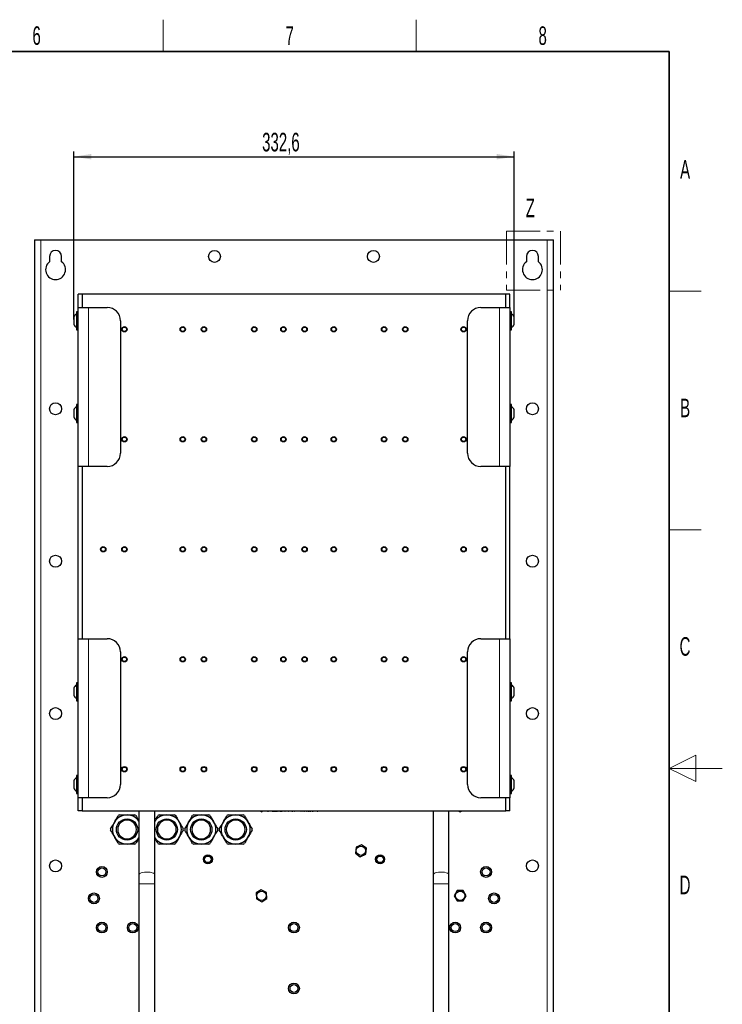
# Model space of a CAD drawing. Header units: millimetres. Extents: x 5 to 418, y 2 to 292.
# Tile 52 of 52: x 285 to 418, y 103 to 288. Entities that reach past the tile are written whole.
import ezdxf

# ---------------------------------------------------------------- set-up
doc = ezdxf.new("R2010")
doc.units = ezdxf.units.MM
doc.linetypes.add('PHANTOM', pattern=[12.7, 6.35, -1.27, 1.27, -1.27, 1.27, -1.27])
doc.layers.add('SLD-0', color=7, linetype='Continuous')
doc.styles.add('SLDTEXTSTYLE1', font='TXT', dxfattribs={"width": 0.605})
doc.dimstyles.new('SLDDIMSTYLE0', dxfattribs={"dimtxt": 3.5, "dimasz": 3.302, "dimexe": 0, "dimexo": 0.0625, "dimgap": 0.875, "dimtad": 1, "dimlfac": 4, "dimrnd": 1e-09, "dimzin": 12, "dimdsep": 46, "dimtxsty": 'SLDTEXTSTYLE1', "dimsah": 1, "dimcen": 0.09, "dimadec": 0, "dimazin": 3, "dimtfac": 1, "dimtofl": 0, "dimtmove": 0, "dimatfit": 3, "dimfxl": 1, "dimfrac": 2, "dimtolj": 1, "dimtzin": 12, "dimarcsym": 0})

# ---------------------------------------------------------------- blocks, each defined once
blk = doc.blocks.new('_D_9')
at = {"layer": 'SLD-0', "color": 7}
for p, q in [((295.6, 231.94), (295.6, 263.65)), ((295.6, 262.65), (378.75, 262.65)), ((378.75, 231.94), (378.75, 263.65))]:
    blk.add_line(p, q, dxfattribs=at)
for points in [[(295.6, 262.65), (298.9, 262.14), (298.9, 263.16)], [(378.75, 262.65), (375.44, 263.16), (375.44, 262.14)]]:
    blk.add_solid(points, dxfattribs=at)
at = {"layer": 'SLD-0', "color": 7, "insert": (331.16, 267.16), "char_height": 3.5, "attachment_point": 1, "style": 'SLDTEXTSTYLE1'}
blk.add_mtext('332,6', dxfattribs=at)

msp = doc.modelspace()

# ---------------------------------------------------------------- linework, layer by layer
at = {"color": 7, "linetype": 'PHANTOM', "lineweight": 18}
for p, q in [((377.274, 248.6316), (387.4751, 248.6316)), ((377.274, 248.6316), (377.274, 237.4523)), ((387.4751, 248.6316), (387.4751, 237.4523)), ((377.274, 237.4523), (387.4751, 237.4523))]:
    msp.add_line(p, q, dxfattribs=at)
at = {"color": 7, "linetype": 'Continuous', "lineweight": 25}
for p, q in [((288.1778, 246.9623), (288.1715, 246.9561)), ((288.1715, 246.9561), (288.1715, 96.9686)), ((288.1778, 246.9623), (289.4215, 246.9623)), ((289.4215, 246.9623), (384.9215, 246.9623)), ((384.9215, 246.9623), (386.1652, 246.9623)), ((386.1715, 246.9561), (386.1652, 246.9623)), ((386.1715, 96.9686), (386.1715, 246.9561)), ((291.0465, 243.8373), (291.0465, 242.8373)), ((293.2965, 242.8373), (293.2965, 243.8373)), ((381.0465, 243.8373), (381.0465, 242.8373)), ((383.2965, 242.8373), (383.2965, 243.8373)), ((296.4215, 234.2124), (296.4215, 236.7123)), ((297.1715, 236.7123), (296.4215, 236.7123)), ((297.1715, 236.7123), (297.1715, 234.2124)), ((377.1715, 236.7123), (297.1715, 236.7123)), ((377.1715, 234.2124), (377.1715, 236.7123)), ((377.9215, 236.7123), (377.1715, 236.7123)), ((377.9215, 234.2124), (377.9215, 236.7123)), ((296.4215, 234.2124), (298.4215, 234.2124)), ((296.4215, 204.2123), (296.4215, 234.2124)), ((298.4215, 234.2124), (301.9215, 234.2124)), ((372.4215, 234.2124), (375.9215, 234.2124)), ((375.9215, 234.2124), (377.9215, 234.2124)), ((377.9215, 234.2124), (377.9215, 204.2123)), ((295.5965, 232.3999), (295.5965, 231.9873)), ((296.4215, 233.4123), (296.1215, 233.4123)), ((296.1215, 233.4123), (296.1215, 232.3922)), ((296.1215, 232.3922), (296.1215, 230.0123)), ((378.2215, 233.4123), (377.9215, 233.4123)), ((378.2215, 230.0123), (378.2215, 233.4123)), ((378.7465, 231.0249), (378.7465, 232.3999)), ((295.5965, 231.9873), (295.5965, 231.0249)), ((304.4215, 231.7123), (304.4215, 206.7123)), ((369.9215, 206.7123), (369.9215, 231.7123)), ((296.1215, 230.0123), (296.4215, 230.0123)), ((377.9215, 230.0123), (378.2215, 230.0123)), ((296.4215, 215.9123), (296.1215, 215.9123)), ((296.1215, 215.9123), (296.1215, 212.5124)), ((378.2215, 215.9123), (377.9215, 215.9123)), ((378.2215, 212.5124), (378.2215, 215.9123)), ((295.5965, 214.8998), (295.5965, 213.5248)), ((378.7465, 213.5248), (378.7465, 214.8998)), ((296.1215, 212.5124), (296.4215, 212.5124)), ((377.9215, 212.5124), (378.2215, 212.5124)), ((296.4215, 171.7124), (296.4215, 204.2123)), ((298.4215, 204.2123), (296.4215, 204.2123)), ((297.1715, 204.2123), (297.1715, 171.7124)), ((301.9215, 204.2123), (298.4215, 204.2123)), ((375.9215, 204.2123), (372.4215, 204.2123)), ((377.9215, 204.2123), (375.9215, 204.2123)), ((377.1715, 171.7124), (377.1715, 204.2123)), ((377.9215, 171.7124), (377.9215, 204.2123)), ((296.4215, 171.7124), (298.4215, 171.7124)), ((296.4215, 141.7123), (296.4215, 171.7124)), ((298.4215, 171.7124), (301.9215, 171.7124)), ((372.4215, 171.7124), (375.9215, 171.7124)), ((375.9215, 171.7124), (377.9215, 171.7124)), ((377.9215, 171.7124), (377.9215, 141.7123)), ((304.4215, 169.2124), (304.4215, 144.2123)), ((369.9215, 144.2123), (369.9215, 169.2124)), ((295.5965, 162.3998), (295.5965, 161.9873)), ((295.5965, 161.9873), (295.5965, 161.0248)), ((296.4215, 163.4124), (296.1215, 163.4124)), ((296.1215, 163.4124), (296.1215, 162.3922)), ((296.1215, 162.3922), (296.1215, 160.0124)), ((378.2215, 163.4124), (377.9215, 163.4124)), ((378.2215, 160.0124), (378.2215, 163.4124)), ((378.7465, 161.0248), (378.7465, 162.3998)), ((296.1215, 160.0124), (296.4215, 160.0124)), ((377.9215, 160.0124), (378.2215, 160.0124)), ((295.5965, 144.8998), (295.5965, 143.5249)), ((296.4215, 145.9124), (296.1215, 145.9124)), ((296.1215, 145.9124), (296.1215, 142.5123)), ((378.2215, 145.9124), (377.9215, 145.9124)), ((378.2215, 142.5123), (378.2215, 145.9124)), ((378.7465, 143.5249), (378.7465, 144.8998)), ((296.1215, 142.5123), (296.4215, 142.5123)), ((296.4215, 139.2124), (296.4215, 141.7123)), ((298.4215, 141.7123), (296.4215, 141.7123)), ((297.1715, 141.7123), (297.1715, 139.2124)), ((301.9215, 141.7123), (298.4215, 141.7123)), ((375.9215, 141.7123), (372.4215, 141.7123)), ((377.9215, 141.7123), (375.9215, 141.7123)), ((377.1715, 139.2124), (377.1715, 141.7123)), ((377.9215, 142.5123), (378.2215, 142.5123)), ((377.9215, 139.2124), (377.9215, 141.7123)), ((297.1715, 139.2124), (296.4215, 139.2124)), ((297.1715, 139.2124), (377.1715, 139.2124)), ((307.9215, 139.2124), (307.9215, 127.1725)), ((310.9215, 127.1725), (310.9215, 139.2124)), ((330.8252, 139.2124), (331.0891, 139.0729)), ((330.9215, 139.1624), (330.9215, 139.2124)), ((331.4215, 139.1624), (330.9215, 139.1624)), ((331.0891, 139.0729), (331.2315, 139.1624)), ((342.9215, 139.1624), (331.4215, 139.1624)), ((332.0241, 139.1598), (332.0241, 139.1624)), ((332.0241, 139.1598), (332.0441, 139.1598)), ((332.0441, 139.1598), (332.0441, 139.1624)), ((332.0866, 139.1598), (332.0866, 139.1624)), ((332.1424, 139.1598), (332.1424, 139.1624)), ((332.1523, 139.1598), (332.1523, 139.1624)), ((332.1523, 139.1598), (332.2164, 139.1598)), ((332.2164, 139.1598), (332.2164, 139.1624)), ((332.2869, 139.1598), (332.2869, 139.1624)), ((332.2869, 139.1598), (332.351, 139.1598)), ((332.351, 139.1598), (332.351, 139.1624)), ((332.3702, 139.1598), (332.3702, 139.1624)), ((332.5006, 139.1598), (332.5006, 139.1624)), ((332.6202, 139.1598), (332.6202, 139.1624)), ((332.6715, 139.1598), (332.6715, 139.1624)), ((332.6718, 139.1598), (332.6718, 139.1624)), ((332.6735, 139.1598), (332.6735, 139.1624)), ((332.8326, 139.1598), (332.8326, 139.1624)), ((333.0048, 139.1598), (333.0048, 139.1624)), ((333.0298, 139.1598), (333.0298, 139.1624)), ((333.0298, 139.1598), (333.2221, 139.1598)), ((333.2221, 139.1598), (333.2221, 139.1624)), ((333.2221, 139.1598), (333.2926, 139.1598)), ((333.2926, 139.1598), (333.2926, 139.1624)), ((333.2926, 139.1598), (333.4842, 139.1598)), ((333.4842, 139.1598), (333.4842, 139.1624)), ((333.4842, 139.1598), (333.6249, 139.1598)), ((333.6249, 139.1598), (333.6249, 139.1624)), ((333.6249, 139.1598), (333.6779, 139.1598)), ((333.6779, 139.1598), (333.6779, 139.1624)), ((333.6779, 139.1598), (333.7013, 139.1598)), ((333.7013, 139.1598), (333.7013, 139.1624)), ((333.7013, 139.1598), (333.7214, 139.1598)), ((333.7214, 139.1598), (333.7214, 139.1624)), ((333.7638, 139.1598), (333.7638, 139.1624)), ((333.8196, 139.1598), (333.8196, 139.1624)), ((333.8296, 139.1598), (333.8296, 139.1624)), ((333.8296, 139.1598), (333.8937, 139.1598)), ((333.8937, 139.1598), (333.8937, 139.1624)), ((333.9536, 139.1598), (333.9536, 139.1624)), ((333.9536, 139.1598), (333.9642, 139.1598)), ((333.9642, 139.1598), (333.9642, 139.1624)), ((333.9642, 139.1598), (334.0283, 139.1598)), ((334.0283, 139.1598), (334.0283, 139.1624)), ((334.0475, 139.1598), (334.0475, 139.1624)), ((334.1779, 139.1598), (334.1779, 139.1624)), ((334.2911, 139.1598), (334.2997, 139.1598)), ((334.2975, 139.1598), (334.2975, 139.1624)), ((334.2997, 139.1598), (334.2997, 139.1624)), ((334.2997, 139.1598), (334.3638, 139.1598)), ((334.3488, 139.1598), (334.3488, 139.1624)), ((334.3638, 139.1598), (334.3816, 139.1598)), ((334.5009, 139.1598), (334.5009, 139.1624)), ((334.5882, 139.1598), (334.5988, 139.1598)), ((334.5988, 139.1598), (334.5988, 139.1624)), ((334.5988, 139.1598), (334.6629, 139.1598)), ((334.6629, 139.1598), (334.6629, 139.1624)), ((334.6629, 139.1598), (334.675, 139.1598)), ((334.675, 139.1598), (334.675, 139.1624)), ((334.675, 139.1598), (334.8546, 139.1598)), ((334.8546, 139.1598), (334.8546, 139.1624)), ((334.8546, 139.1598), (334.9279, 139.1598)), ((334.9279, 139.1598), (334.9279, 139.1624)), ((334.9321, 139.1598), (334.9321, 139.1624)), ((335.0924, 139.1598), (335.0924, 139.1624)), ((335.2041, 139.1598), (335.2041, 139.1624)), ((335.2526, 139.1598), (335.2526, 139.1624)), ((335.3254, 139.1598), (335.3254, 139.1624)), ((335.4129, 139.1598), (335.4129, 139.1624)), ((335.4129, 139.1598), (335.477, 139.1598)), ((335.477, 139.1598), (335.477, 139.1624)), ((335.5924, 139.1598), (335.5924, 139.1624)), ((336.118, 139.1598), (336.118, 139.1624)), ((336.118, 139.1598), (336.1821, 139.1598)), ((336.1821, 139.1598), (336.1821, 139.1624)), ((336.2719, 139.1598), (336.2719, 139.1624)), ((336.2722, 139.1598), (336.2722, 139.1624)), ((336.2739, 139.1598), (336.2739, 139.1624)), ((336.4329, 139.1598), (336.4329, 139.1624)), ((336.6052, 139.1598), (336.6052, 139.1624)), ((336.6244, 139.1598), (336.6244, 139.1624)), ((336.6244, 139.1598), (336.6445, 139.1598)), ((336.6445, 139.1598), (336.6445, 139.1624)), ((336.6869, 139.1598), (336.6869, 139.1624)), ((336.7427, 139.1598), (336.7427, 139.1624)), ((336.7526, 139.1598), (336.7526, 139.1624)), ((336.7526, 139.1598), (336.8167, 139.1598)), ((336.8167, 139.1598), (336.8167, 139.1624)), ((336.9065, 139.1598), (336.9065, 139.1624)), ((336.9065, 139.1598), (336.9706, 139.1598)), ((336.9706, 139.1598), (336.9706, 139.1624)), ((337.0817, 139.1598), (337.0817, 139.1624)), ((337.1977, 139.1598), (337.1977, 139.1624)), ((337.2013, 139.1598), (337.2013, 139.1624)), ((337.2056, 139.1598), (337.2613, 139.1598)), ((337.2613, 139.1598), (337.2613, 139.1624)), ((337.2613, 139.1598), (337.2805, 139.1598)), ((337.2719, 139.1598), (337.2719, 139.1624)), ((337.415, 139.1598), (337.415, 139.1624)), ((337.5667, 139.1598), (337.5667, 139.1624)), ((337.618, 139.1598), (337.618, 139.1624)), ((337.7611, 139.1598), (337.7611, 139.1624)), ((337.9129, 139.1598), (337.9129, 139.1624)), ((337.9279, 139.1598), (337.9279, 139.1624)), ((337.9279, 139.1598), (337.9633, 139.1598)), ((337.9642, 139.1598), (337.9642, 139.1624)), ((337.9645, 139.1598), (337.9645, 139.1624)), ((337.9662, 139.1598), (337.9662, 139.1624)), ((338.1252, 139.1598), (338.1252, 139.1624)), ((338.2975, 139.1598), (338.2975, 139.1624)), ((338.3125, 139.1598), (338.3125, 139.1624)), ((338.3167, 139.1598), (338.3167, 139.1624)), ((338.3167, 139.1598), (338.3368, 139.1598)), ((338.3368, 139.1598), (338.3368, 139.1624)), ((338.3792, 139.1598), (338.3792, 139.1624)), ((338.435, 139.1598), (338.435, 139.1624)), ((338.4449, 139.1598), (338.4449, 139.1624)), ((338.4449, 139.1598), (338.509, 139.1598)), ((338.509, 139.1598), (338.509, 139.1624)), ((338.5796, 139.1598), (338.5796, 139.1624)), ((338.7355, 139.1598), (338.7355, 139.1624)), ((338.8296, 139.1598), (338.8296, 139.1624)), ((338.8296, 139.1598), (338.8937, 139.1598)), ((338.8937, 139.1598), (338.8937, 139.1624)), ((338.992, 139.1598), (338.992, 139.1624)), ((339.0241, 139.1598), (339.0241, 139.1624)), ((339.0692, 139.1598), (339.0692, 139.1624)), ((339.1395, 139.1598), (339.1523, 139.1598)), ((339.1523, 139.1598), (339.1523, 139.1624)), ((339.1523, 139.1598), (339.1971, 139.1598)), ((339.1797, 139.1598), (339.1797, 139.1624)), ((339.1971, 139.1598), (339.2036, 139.1598)), ((339.3438, 139.1598), (339.3438, 139.1624)), ((339.4874, 139.1598), (339.4874, 139.1624)), ((339.4938, 139.1598), (339.4938, 139.1624)), ((339.5603, 139.1598), (339.5603, 139.1624)), ((339.5603, 139.1598), (339.6244, 139.1598)), ((339.6244, 139.1598), (339.6244, 139.1624)), ((339.6976, 139.1598), (339.6976, 139.1624)), ((339.7548, 139.1598), (339.7805, 139.1598)), ((339.7911, 139.1598), (339.7911, 139.1624)), ((339.7911, 139.1598), (339.8552, 139.1598)), ((339.8552, 139.1598), (339.8552, 139.1624)), ((339.8988, 139.1598), (339.8988, 139.1624)), ((339.9087, 139.1598), (339.9087, 139.1624)), ((339.9087, 139.1598), (339.9449, 139.1598)), ((339.9449, 139.1598), (339.9449, 139.1624)), ((339.9449, 139.1598), (340.009, 139.1598)), ((340.009, 139.1598), (340.009, 139.1624)), ((340.0603, 139.1598), (340.0603, 139.1624)), ((340.1055, 139.1598), (340.1055, 139.1624)), ((340.1244, 139.1598), (340.1266, 139.1598)), ((340.1885, 139.1598), (340.1885, 139.1624)), ((340.1885, 139.1598), (340.2334, 139.1598)), ((340.2334, 139.1598), (340.2334, 139.1624)), ((340.2377, 139.1598), (340.2377, 139.1624)), ((340.2719, 139.1598), (340.2719, 139.1624)), ((340.2719, 139.1598), (340.336, 139.1598)), ((340.336, 139.1598), (340.336, 139.1624)), ((340.3552, 139.1598), (340.3552, 139.1624)), ((340.4856, 139.1598), (340.4856, 139.1624)), ((340.6052, 139.1598), (340.6052, 139.1624)), ((340.6244, 139.1598), (340.6244, 139.1624)), ((340.6244, 139.1598), (340.6445, 139.1598)), ((340.6445, 139.1598), (340.6445, 139.1624)), ((340.6869, 139.1598), (340.6869, 139.1624)), ((340.7427, 139.1598), (340.7427, 139.1624)), ((340.7526, 139.1598), (340.7526, 139.1624)), ((340.7526, 139.1598), (340.8167, 139.1598)), ((340.8167, 139.1598), (340.8167, 139.1624)), ((340.8872, 139.1598), (340.8872, 139.1624)), ((340.8875, 139.1598), (340.8875, 139.1624)), ((340.8892, 139.1598), (340.8892, 139.1624)), ((341.0483, 139.1598), (341.0483, 139.1624)), ((341.2206, 139.1598), (341.2206, 139.1624)), ((341.2719, 139.1598), (341.2719, 139.1624)), ((341.4278, 139.1598), (341.4278, 139.1624)), ((341.5219, 139.1598), (341.5219, 139.1624)), ((341.5219, 139.1598), (341.586, 139.1598)), ((341.586, 139.1598), (341.586, 139.1624)), ((341.5911, 139.1598), (341.5911, 139.1624)), ((341.601, 139.1598), (341.601, 139.1624)), ((341.601, 139.1598), (341.6651, 139.1598)), ((341.6629, 139.1598), (341.6629, 139.1624)), ((341.9001, 139.1598), (341.9001, 139.1624)), ((342.1372, 139.1598), (342.1372, 139.1624)), ((342.1395, 139.1598), (342.1395, 139.1624)), ((343.4215, 139.1624), (342.9215, 139.1624)), ((343.4215, 139.1624), (343.4215, 139.2124)), ((363.4215, 139.2124), (363.4215, 127.1725)), ((366.4215, 127.1725), (366.4215, 139.2124)), ((368.3009, 139.2124), (368.5413, 139.0721)), ((368.5413, 139.0721), (368.7868, 139.2124)), ((377.9215, 139.2124), (377.1715, 139.2124)), ((348.8815, 132.3927), (348.7498, 131.2601)), ((349.9282, 132.845), (348.8815, 132.3927)), ((350.8433, 132.1646), (349.9282, 132.845)), ((350.7115, 131.032), (350.8433, 132.1646)), ((348.7498, 131.2601), (349.6648, 130.5797)), ((349.6648, 130.5797), (350.7115, 131.032)), ((307.9215, 127.1725), (307.9215, 125.4623)), ((310.9215, 125.4623), (310.9215, 127.1725)), ((363.4215, 127.1725), (363.4215, 125.4623)), ((366.4215, 125.4623), (366.4215, 127.1725)), ((307.9215, 125.4623), (307.9215, 100.4623)), ((310.9215, 100.4623), (310.9215, 125.4623)), ((363.4215, 125.4623), (363.4215, 100.4623)), ((366.4215, 100.4623), (366.4215, 125.4623)), ((331.007, 124.3519), (330.0398, 123.7479)), ((330.0398, 123.7479), (330.0794, 122.6083)), ((330.0794, 122.6083), (331.0861, 122.0728)), ((332.0136, 123.8164), (331.007, 124.3519)), ((331.0861, 122.0728), (332.0532, 122.6768)), ((332.0532, 122.6768), (332.0136, 123.8164)), ((367.9764, 124.1998), (367.4062, 123.2123)), ((367.4062, 123.2123), (367.9764, 122.2248)), ((369.1166, 124.1998), (367.9764, 124.1998)), ((369.6868, 123.2123), (369.1166, 124.1998)), ((369.1166, 122.2248), (369.6868, 123.2123)), ((367.9764, 122.2248), (369.1166, 122.2248))]:
    msp.add_line(p, q, dxfattribs=at)
at = {"color": 7, "linetype": 'Continuous', "lineweight": 18}
for p, q in [((289.4215, 246.9623), (289.4215, 96.9623)), ((384.9215, 96.9623), (384.9215, 246.9623)), ((298.4215, 204.2123), (298.4215, 234.2124)), ((375.9215, 234.2124), (375.9215, 204.2123)), ((298.4215, 141.7123), (298.4215, 171.7124)), ((375.9215, 171.7124), (375.9215, 141.7123)), ((305.6715, 137.4823), (305.6715, 137.6005)), ((313.1715, 137.4823), (313.1715, 137.6005)), ((319.6715, 137.4823), (319.6715, 137.6005)), ((326.1715, 137.4823), (326.1715, 137.6005)), ((331.4215, 139.1624), (331.4215, 139.2124)), ((342.9215, 139.1624), (342.9215, 139.2124)), ((305.6715, 133.9423), (305.6715, 133.8242)), ((313.1715, 133.9423), (313.1715, 133.8242)), ((319.6715, 133.9423), (319.6715, 133.8242)), ((326.1715, 133.9423), (326.1715, 133.8242)), ((310.9215, 125.4623), (307.9215, 125.4623)), ((366.4215, 125.4623), (363.4215, 125.4623))]:
    msp.add_line(p, q, dxfattribs=at)
at = {"color": 7, "linetype": 'Continuous', "lineweight": 18, "flags": 128}
for points in [[(310.9215, 127.1725), (310.9097, 127.2367), (310.8162, 127.3613), (310.635, 127.474), (310.3776, 127.5677), (310.0602, 127.6367), (309.7026, 127.6764), (309.3273, 127.6845), (308.958, 127.6604), (308.6178, 127.6056), (308.3281, 127.5236), (308.107, 127.4196), (307.9686, 127.3), (307.9215, 127.1725), (307.9215, 127.1725)], [(366.4215, 127.1725), (366.4097, 127.2367), (366.3162, 127.3613), (366.135, 127.474), (365.8776, 127.5677), (365.5602, 127.6367), (365.2026, 127.6764), (364.8273, 127.6845), (364.458, 127.6604), (364.1178, 127.6056), (363.8281, 127.5236), (363.607, 127.4196), (363.4686, 127.3), (363.4215, 127.1725), (363.4215, 127.1725)]]:
    msp.add_lwpolyline(points, dxfattribs=at)
at = {"color": 7, "linetype": 'Continuous', "lineweight": 25}
for centre, radius in [((322.1715, 243.8373), 1.125), ((352.1715, 243.8373), 1.125), ((305.1715, 230.0873), 0.5062), ((305.1715, 230.0873), 0.4125), ((316.1715, 230.0873), 0.5063), ((316.1715, 230.0873), 0.4125), ((320.1715, 230.0873), 0.5063), ((320.1715, 230.0873), 0.4125), ((329.6715, 230.0873), 0.5062), ((329.6715, 230.0873), 0.4125), ((335.1715, 230.0873), 0.5062), ((335.1715, 230.0873), 0.4125), ((339.1715, 230.0873), 0.5062), ((339.1715, 230.0873), 0.4125), ((344.6715, 230.0873), 0.5062), ((344.6715, 230.0873), 0.4125), ((354.1715, 230.0873), 0.5062), ((354.1715, 230.0873), 0.4125), ((358.1715, 230.0873), 0.5062), ((358.1715, 230.0873), 0.4125), ((369.1715, 230.0873), 0.5063), ((369.1715, 230.0873), 0.4125), ((292.1715, 215.0873), 1.125), ((382.1715, 215.0873), 1.125), ((305.1715, 209.3373), 0.5062), ((305.1715, 209.3373), 0.4125), ((316.1715, 209.3373), 0.5063), ((316.1715, 209.3373), 0.4125), ((320.1715, 209.3373), 0.5063), ((320.1715, 209.3373), 0.4125), ((329.6715, 209.3373), 0.5062), ((329.6715, 209.3373), 0.4125), ((335.1715, 209.3373), 0.5062), ((335.1715, 209.3373), 0.4125), ((339.1715, 209.3373), 0.5062), ((339.1715, 209.3373), 0.4125), ((344.6715, 209.3373), 0.5062), ((344.6715, 209.3373), 0.4125), ((354.1715, 209.3373), 0.5062), ((354.1715, 209.3373), 0.4125), ((358.1715, 209.3373), 0.5062), ((358.1715, 209.3373), 0.4125), ((369.1715, 209.3373), 0.5063), ((369.1715, 209.3373), 0.4125), ((301.1715, 188.5873), 0.5062), ((301.1715, 188.5873), 0.4125), ((305.1715, 188.5873), 0.5062), ((305.1715, 188.5873), 0.4125), ((316.1715, 188.5873), 0.5063), ((316.1715, 188.5873), 0.4125), ((320.1715, 188.5873), 0.5063), ((320.1715, 188.5873), 0.4125), ((329.6715, 188.5873), 0.5062), ((329.6715, 188.5873), 0.4125), ((335.1715, 188.5873), 0.5062), ((335.1715, 188.5873), 0.4125), ((339.1715, 188.5873), 0.5062), ((339.1715, 188.5873), 0.4125), ((344.6715, 188.5873), 0.5062), ((344.6715, 188.5873), 0.4125), ((354.1715, 188.5873), 0.5062), ((354.1715, 188.5873), 0.4125), ((358.1715, 188.5873), 0.5062), ((358.1715, 188.5873), 0.4125), ((369.1715, 188.5873), 0.5063), ((369.1715, 188.5873), 0.4125), ((373.1715, 188.5873), 0.5063), ((373.1715, 188.5873), 0.4125), ((292.1715, 186.3373), 1.125), ((382.1715, 186.3373), 1.125), ((305.1715, 167.8373), 0.5062), ((305.1715, 167.8373), 0.4125), ((316.1715, 167.8373), 0.5063), ((316.1715, 167.8373), 0.4125), ((320.1715, 167.8373), 0.5063), ((320.1715, 167.8373), 0.4125), ((329.6715, 167.8373), 0.5062), ((329.6715, 167.8373), 0.4125), ((335.1715, 167.8373), 0.5062), ((335.1715, 167.8373), 0.4125), ((339.1715, 167.8373), 0.5062), ((339.1715, 167.8373), 0.4125), ((344.6715, 167.8373), 0.5062), ((344.6715, 167.8373), 0.4125), ((354.1715, 167.8373), 0.5062), ((354.1715, 167.8373), 0.4125), ((358.1715, 167.8373), 0.5062), ((358.1715, 167.8373), 0.4125), ((369.1715, 167.8373), 0.5063), ((369.1715, 167.8373), 0.4125), ((292.1715, 157.5873), 1.125), ((382.1715, 157.5873), 1.125), ((305.1715, 147.0873), 0.5062), ((305.1715, 147.0873), 0.4125), ((316.1715, 147.0873), 0.5063), ((316.1715, 147.0873), 0.4125), ((320.1715, 147.0873), 0.5063), ((320.1715, 147.0873), 0.4125), ((329.6715, 147.0873), 0.5062), ((329.6715, 147.0873), 0.4125), ((335.1715, 147.0873), 0.5062), ((335.1715, 147.0873), 0.4125), ((339.1715, 147.0873), 0.5062), ((339.1715, 147.0873), 0.4125), ((344.6715, 147.0873), 0.5062), ((344.6715, 147.0873), 0.4125), ((354.1715, 147.0873), 0.5062), ((354.1715, 147.0873), 0.4125), ((358.1715, 147.0873), 0.5062), ((358.1715, 147.0873), 0.4125), ((369.1715, 147.0873), 0.5063), ((369.1715, 147.0873), 0.4125), ((305.6715, 135.7123), 2.0063), ((313.1715, 135.7123), 2.0063), ((319.6715, 135.7123), 2.0063), ((326.1715, 135.7123), 2.0063), ((349.7965, 131.7123), 0.875), ((320.9215, 130.0873), 0.8455), ((320.9215, 130.0873), 0.7696), ((320.9215, 130.0873), 0.75), ((320.9215, 130.0873), 0.625), ((353.4215, 130.0873), 0.8455), ((353.4215, 130.0873), 0.7696), ((353.4215, 130.0873), 0.75), ((353.4215, 130.0873), 0.625), ((292.1715, 128.8373), 1.125), ((300.9215, 127.7123), 1.025), ((300.9215, 127.7123), 0.75), ((373.4215, 127.7123), 1.025), ((373.4215, 127.7123), 0.75), ((382.1715, 128.8373), 1.125), ((299.4215, 122.7123), 1.025), ((299.4215, 122.7123), 0.75), ((331.0465, 123.2123), 0.875), ((368.5465, 123.2123), 0.875), ((374.9215, 122.7123), 1.025), ((374.9215, 122.7123), 0.75), ((300.9215, 117.2123), 1.025), ((300.9215, 117.2123), 0.75), ((306.7465, 117.2123), 1.025), ((306.7465, 117.2123), 0.75), ((337.1715, 117.2123), 1.025), ((337.1715, 117.2123), 0.75), ((367.5965, 117.2123), 1.025), ((367.5965, 117.2123), 0.75), ((373.4215, 117.2123), 1.025), ((373.4215, 117.2123), 0.75), ((337.1715, 105.7123), 1.025), ((337.1715, 105.7123), 0.75)]:
    msp.add_circle(centre, radius, dxfattribs=at)
for centre, radius, start, end in [((292.1715, 243.8373), 1.125, 0, 180), ((382.1715, 243.8373), 1.125, 360, 180), ((292.1715, 241.3373), 1.875, 126.869898, 53.130102), ((382.1715, 241.3373), 1.875, 126.869898, 53.130102), ((301.9215, 231.7123), 2.5, 0, 90), ((372.4215, 231.7123), 2.5, 90, 180), ((296.7285, 231.8696), 1.25, 119.049785, 154.900083), ((377.6145, 231.8696), 1.25, 25.099917, 60.950215), ((296.7285, 231.5551), 1.25, 205.099917, 240.950215), ((377.6145, 231.5551), 1.25, 299.049785, 334.900083), ((296.7285, 214.3696), 1.25, 119.049785, 154.900083), ((377.6145, 214.3696), 1.25, 25.099917, 60.950215), ((296.7285, 214.0551), 1.25, 205.099917, 240.950215), ((377.6145, 214.0551), 1.25, 299.049785, 334.900083), ((301.9215, 206.7123), 2.5, 270, 0), ((372.4215, 206.7123), 2.5, 180, 270), ((301.9215, 169.2123), 2.5, 0, 90), ((372.4215, 169.2123), 2.5, 90, 180), ((296.7285, 161.8696), 1.25, 119.049785, 154.900083), ((377.6145, 161.8696), 1.25, 25.099917, 60.950215), ((296.7285, 161.5551), 1.25, 205.099917, 240.950215), ((377.6145, 161.5551), 1.25, 299.049785, 334.900083), ((296.7285, 144.3696), 1.25, 119.049785, 154.900083), ((377.6145, 144.3696), 1.25, 25.099917, 60.950215), ((296.7285, 144.0551), 1.25, 205.099917, 240.950215), ((301.9215, 144.2123), 2.5, 270, 0), ((372.4215, 144.2123), 2.5, 180, 270), ((377.6145, 144.0551), 1.25, 299.049785, 334.900083), ((305.6715, 135.7123), 2.75, 90, 150), ((305.6715, 135.7123), 1.77, 90, 270), ((305.6715, 135.7123), 3.1, 117.489334, 122.510666), ((305.6715, 135.7123), 2.75, 35.096801, 90), ((305.6715, 135.7123), 1.77, 270, 90), ((305.6715, 135.7123), 3.1, 57.489334, 62.510666), ((313.1715, 135.7123), 2.75, 90, 144.903199), ((313.1715, 135.7123), 1.77, 90, 270), ((313.1715, 135.7123), 3.1, 117.489334, 122.510666), ((313.1715, 135.7123), 2.75, 30, 90), ((313.1715, 135.7123), 1.77, 270, 90), ((313.1715, 135.7123), 3.1, 57.489334, 62.510666), ((319.6715, 135.7123), 2.75, 90, 150), ((319.6715, 135.7123), 1.77, 90, 270), ((319.6715, 135.7123), 3.1, 117.489334, 122.510666), ((319.6715, 135.7123), 2.75, 30, 90), ((319.6715, 135.7123), 1.77, 270, 90), ((319.6715, 135.7123), 3.1, 57.489334, 62.510666), ((326.1715, 135.7123), 2.75, 90, 150), ((326.1715, 135.7123), 1.77, 90, 270), ((326.1715, 135.7123), 3.1, 117.489334, 122.510666), ((326.1715, 135.7123), 2.75, 30, 90), ((326.1715, 135.7123), 1.77, 270, 90), ((326.1715, 135.7123), 3.1, 57.489334, 62.510666), ((305.6715, 135.7123), 3.1, 177.489334, 182.510666), ((305.6715, 135.7123), 2.75, 150, 210), ((313.1715, 135.7123), 2.75, 330, 30), ((313.1715, 135.7123), 3.1, 357.489334, 2.510666), ((319.6715, 135.7123), 3.1, 177.489334, 182.510666), ((319.6715, 135.7123), 2.75, 150, 210), ((319.6715, 135.7123), 2.75, 330, 30), ((319.6715, 135.7123), 3.1, 357.489334, 2.510666), ((326.1715, 135.7123), 3.1, 177.489334, 182.510666), ((326.1715, 135.7123), 2.75, 150, 210), ((326.1715, 135.7123), 2.75, 330, 30), ((326.1715, 135.7123), 3.1, 357.489334, 2.510666), ((305.6715, 135.7123), 2.75, 210, 270), ((305.6715, 135.7123), 2.75, 270, 324.903199), ((313.1715, 135.7123), 2.75, 215.096801, 270), ((313.1715, 135.7123), 2.75, 270, 330), ((319.6715, 135.7123), 2.75, 210, 270), ((319.6715, 135.7123), 2.75, 270, 330), ((326.1715, 135.7123), 2.75, 210, 270), ((326.1715, 135.7123), 2.75, 270, 330), ((305.6715, 135.7123), 3.1, 237.489334, 242.510666), ((305.6715, 135.7123), 3.1, 297.489334, 302.510666), ((313.1715, 135.7123), 3.1, 237.489334, 242.510666), ((313.1715, 135.7123), 3.1, 297.489334, 302.510666), ((319.6715, 135.7123), 3.1, 237.489334, 242.510666), ((319.6715, 135.7123), 3.1, 297.489334, 302.510666), ((326.1715, 135.7123), 3.1, 237.489334, 242.510666), ((326.1715, 135.7123), 3.1, 297.489334, 302.510666)]:
    msp.add_arc(centre, radius, start, end, dxfattribs=at)
for points, knots in [([(303.2899, 137.0873), (303.4697, 137.3987), (303.7115, 137.8174), (303.9454, 138.2227), (304.0054, 138.3266)], [0, 0, 0, 0, 0.74366646, 1, 1, 1, 1]), ([(304.2406, 138.4624), (304.4739, 138.4624), (304.9441, 138.4624), (305.4278, 138.4624), (305.6715, 138.4624)], [0, 0, 0, 0, 0.49603628, 1, 1, 1, 1]), ([(305.6715, 138.4624), (305.7503, 138.4624), (306.233, 138.4624), (306.7063, 138.4624), (307.1024, 138.4624)], [0, 0, 0, 0, 0.16315808, 1, 1, 1, 1]), ([(307.3376, 138.3266), (307.4541, 138.1247), (307.6462, 137.792), (307.8438, 137.4499), (307.9215, 137.3152)], [0, 0, 0, 0, 0.60655417, 1, 1, 1, 1]), ([(310.9215, 137.3152), (311.057, 137.5499), (311.2544, 137.8918), (311.4455, 138.2227), (311.5054, 138.3266)], [0, 0, 0, 0, 0.686297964, 1, 1, 1, 1]), ([(311.7406, 138.4624), (311.9739, 138.4624), (312.4441, 138.4624), (312.9278, 138.4624), (313.1715, 138.4624)], [0, 0, 0, 0, 0.496036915, 1, 1, 1, 1]), ([(313.1715, 138.4624), (313.2503, 138.4624), (313.733, 138.4624), (314.2063, 138.4624), (314.6024, 138.4624)], [0, 0, 0, 0, 0.16315829, 1, 1, 1, 1]), ([(314.8376, 138.3266), (314.9543, 138.1245), (315.1894, 137.7173), (315.4312, 137.2984), (315.5531, 137.0873)], [0, 0, 0, 0, 0.49603637, 1, 1, 1, 1]), ([(317.2899, 137.0873), (317.4697, 137.3987), (317.7115, 137.8174), (317.9454, 138.2227), (318.0054, 138.3266)], [0, 0, 0, 0, 0.74366693, 1, 1, 1, 1]), ([(318.2406, 138.4624), (318.4739, 138.4624), (318.9441, 138.4624), (319.4278, 138.4624), (319.6715, 138.4624)], [0, 0, 0, 0, 0.496036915, 1, 1, 1, 1]), ([(319.6715, 138.4624), (319.7503, 138.4624), (320.233, 138.4624), (320.7063, 138.4624), (321.1024, 138.4624)], [0, 0, 0, 0, 0.16315829, 1, 1, 1, 1]), ([(321.3376, 138.3266), (321.4543, 138.1245), (321.6894, 137.7173), (321.9312, 137.2984), (322.0531, 137.0873)], [0, 0, 0, 0, 0.49603652, 1, 1, 1, 1]), ([(323.7899, 137.0873), (323.9697, 137.3987), (324.2115, 137.8174), (324.4454, 138.2227), (324.5054, 138.3266)], [0, 0, 0, 0, 0.74366653, 1, 1, 1, 1]), ([(324.7406, 138.4624), (324.9739, 138.4624), (325.4441, 138.4624), (325.9278, 138.4624), (326.1715, 138.4624)], [0, 0, 0, 0, 0.4960366, 1, 1, 1, 1]), ([(326.1715, 138.4624), (326.2503, 138.4624), (326.733, 138.4624), (327.2063, 138.4624), (327.6024, 138.4624)], [0, 0, 0, 0, 0.163158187, 1, 1, 1, 1]), ([(327.8376, 138.3266), (327.9543, 138.1245), (328.1894, 137.7173), (328.4312, 137.2984), (328.5531, 137.0873)], [0, 0, 0, 0, 0.49603652, 1, 1, 1, 1]), ([(302.5745, 135.8481), (302.7243, 136.1076), (302.9601, 136.516), (303.2018, 136.9347), (303.2899, 137.0873)], [0, 0, 0, 0, 0.63528402, 1, 1, 1, 1]), ([(315.5531, 137.0873), (315.5925, 137.0191), (315.8338, 136.6011), (316.0705, 136.1912), (316.2685, 135.8481)], [0, 0, 0, 0, 0.16315603, 1, 1, 1, 1]), ([(316.5745, 135.8481), (316.7243, 136.1076), (316.9601, 136.516), (317.2018, 136.9347), (317.2899, 137.0873)], [0, 0, 0, 0, 0.63528338, 1, 1, 1, 1]), ([(322.0531, 137.0873), (322.0925, 137.0191), (322.3338, 136.6011), (322.5705, 136.1912), (322.7685, 135.8481)], [0, 0, 0, 0, 0.16315592, 1, 1, 1, 1]), ([(323.0745, 135.8481), (323.2243, 136.1076), (323.4601, 136.516), (323.7018, 136.9347), (323.7899, 137.0873)], [0, 0, 0, 0, 0.63528361, 1, 1, 1, 1]), ([(328.5531, 137.0873), (328.5925, 137.0191), (328.8338, 136.6011), (329.0705, 136.1912), (329.2685, 135.8481)], [0, 0, 0, 0, 0.16315597, 1, 1, 1, 1]), ([(303.2899, 134.3373), (303.2506, 134.4056), (303.0092, 134.8236), (302.7725, 135.2335), (302.5745, 135.5765)], [0, 0, 0, 0, 0.16315983, 1, 1, 1, 1]), ([(304.0054, 133.0981), (303.8888, 133.3002), (303.6536, 133.7074), (303.4118, 134.1263), (303.2899, 134.3373)], [0, 0, 0, 0, 0.49603605, 1, 1, 1, 1]), ([(307.9215, 134.1095), (307.8774, 134.033), (307.6799, 133.691), (307.4872, 133.3573), (307.3376, 133.0981)], [0, 0, 0, 0, 0.22338821, 1, 1, 1, 1]), ([(311.5054, 133.0981), (311.3889, 133.2999), (311.1968, 133.6327), (310.9992, 133.9748), (310.9215, 134.1095)], [0, 0, 0, 0, 0.60655465, 1, 1, 1, 1]), ([(315.5531, 134.3373), (315.4649, 134.1847), (315.2232, 133.766), (314.9874, 133.3576), (314.8376, 133.0981)], [0, 0, 0, 0, 0.36471639, 1, 1, 1, 1]), ([(316.2685, 135.5765), (316.2086, 135.4727), (315.9746, 135.0674), (315.7329, 134.6487), (315.5531, 134.3373)], [0, 0, 0, 0, 0.25632888, 1, 1, 1, 1]), ([(317.2899, 134.3373), (317.2506, 134.4056), (317.0092, 134.8236), (316.7725, 135.2335), (316.5745, 135.5765)], [0, 0, 0, 0, 0.16315983, 1, 1, 1, 1]), ([(318.0054, 133.0981), (317.8888, 133.3002), (317.6536, 133.7074), (317.4118, 134.1263), (317.2899, 134.3373)], [0, 0, 0, 0, 0.49603637, 1, 1, 1, 1]), ([(322.0531, 134.3373), (321.9649, 134.1847), (321.7232, 133.766), (321.4874, 133.3576), (321.3376, 133.0981)], [0, 0, 0, 0, 0.36471651, 1, 1, 1, 1]), ([(322.7685, 135.5765), (322.7086, 135.4727), (322.4746, 135.0674), (322.2329, 134.6487), (322.0531, 134.3373)], [0, 0, 0, 0, 0.25632903, 1, 1, 1, 1]), ([(323.7899, 134.3373), (323.7506, 134.4056), (323.5092, 134.8236), (323.2725, 135.2335), (323.0745, 135.5765)], [0, 0, 0, 0, 0.16316037, 1, 1, 1, 1]), ([(324.5054, 133.0981), (324.3888, 133.3002), (324.1536, 133.7074), (323.9118, 134.1263), (323.7899, 134.3373)], [0, 0, 0, 0, 0.49603652, 1, 1, 1, 1]), ([(328.5531, 134.3373), (328.4649, 134.1847), (328.2232, 133.766), (327.9874, 133.3576), (327.8376, 133.0981)], [0, 0, 0, 0, 0.36471651, 1, 1, 1, 1]), ([(329.2685, 135.5765), (329.2086, 135.4727), (328.9746, 135.0674), (328.7329, 134.6487), (328.5531, 134.3373)], [0, 0, 0, 0, 0.25632911, 1, 1, 1, 1]), ([(305.6715, 132.9623), (305.5928, 132.9623), (305.1101, 132.9623), (304.6367, 132.9623), (304.2406, 132.9623)], [0, 0, 0, 0, 0.16315808, 1, 1, 1, 1]), ([(307.1024, 132.9623), (306.8692, 132.9623), (306.3989, 132.9623), (305.9152, 132.9623), (305.6715, 132.9623)], [0, 0, 0, 0, 0.49603628, 1, 1, 1, 1]), ([(313.1715, 132.9623), (313.0928, 132.9623), (312.6101, 132.9623), (312.1367, 132.9623), (311.7406, 132.9623)], [0, 0, 0, 0, 0.16315829, 1, 1, 1, 1]), ([(314.6024, 132.9623), (314.3691, 132.9623), (313.8989, 132.9623), (313.4152, 132.9623), (313.1715, 132.9623)], [0, 0, 0, 0, 0.496036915, 1, 1, 1, 1]), ([(319.6715, 132.9623), (319.5928, 132.9623), (319.1101, 132.9623), (318.6367, 132.9623), (318.2406, 132.9623)], [0, 0, 0, 0, 0.16315829, 1, 1, 1, 1]), ([(321.1024, 132.9623), (320.8691, 132.9623), (320.3989, 132.9623), (319.9152, 132.9623), (319.6715, 132.9623)], [0, 0, 0, 0, 0.496036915, 1, 1, 1, 1]), ([(326.1715, 132.9623), (326.0928, 132.9623), (325.6101, 132.9623), (325.1367, 132.9623), (324.7406, 132.9623)], [0, 0, 0, 0, 0.163158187, 1, 1, 1, 1]), ([(327.6024, 132.9623), (327.3691, 132.9623), (326.8989, 132.9623), (326.4152, 132.9623), (326.1715, 132.9623)], [0, 0, 0, 0, 0.49603723, 1, 1, 1, 1])]:
    msp.add_open_spline(points, degree=3, knots=knots, dxfattribs=at)
at = {"layer": 'SLD-0', "lineweight": 18}
for p, q in [((312.5, 282.5), (312.5, 288.5)), ((360.25, 282.5), (360.25, 288.5)), ((408, 237.25), (414, 237.25)), ((408, 192.25), (414, 192.25)), ((413, 149.75), (408, 147.25)), ((413, 144.75), (413, 149.75)), ((418, 147.25), (408, 147.25)), ((408, 147.25), (413, 144.75))]:
    msp.add_line(p, q, dxfattribs=at)
at = {"layer": 'SLD-0', "lineweight": 35}
for p, q in [((408, 282.5), (26, 282.5)), ((408, 12), (408, 282.5))]:
    msp.add_line(p, q, dxfattribs=at)

# ---------------------------------------------------------------- texts
at = {"color": 7, "linetype": 'PHANTOM', "lineweight": 18, "insert": (380.9057, 254.7333), "char_height": 3.5, "attachment_point": 1, "style": 'SLDTEXTSTYLE1'}
msp.add_mtext('Z', dxfattribs=at)
at = {"layer": 'SLD-0', "char_height": 3.5, "attachment_point": 2, "style": 'SLDTEXTSTYLE1'}
for s, insert in [('6', (288.6027, 287.243)), ('7', (336.3527, 287.243)), ('8', (384.1027, 287.243)), ('A', (410.9816, 262.0011)), ('B', (410.9816, 217.0011)), ('C', (410.9597, 172.0011)), ('D', (410.9597, 127.0011))]:
    msp.add_mtext(s, dxfattribs=dict(at, insert=insert))

# ---------------------------------------------------------------- dimensions: what is measured, and where the dimension line sits
at = {"layer": 'SLD-0', "color": 7}
dim = msp.add_linear_dim(base=(378.7465, 262.6528), p1=(295.5965, 231.9432), p2=(378.7465, 231.9432), dimstyle='SLDDIMSTYLE0', dxfattribs=at)
dim.commit()
dim.dimension.update_dxf_attribs({"geometry": '_D_9', "text_midpoint": (337.1715, 262.6528), "dimtype": 160})

doc.saveas('drawing.dxf')
